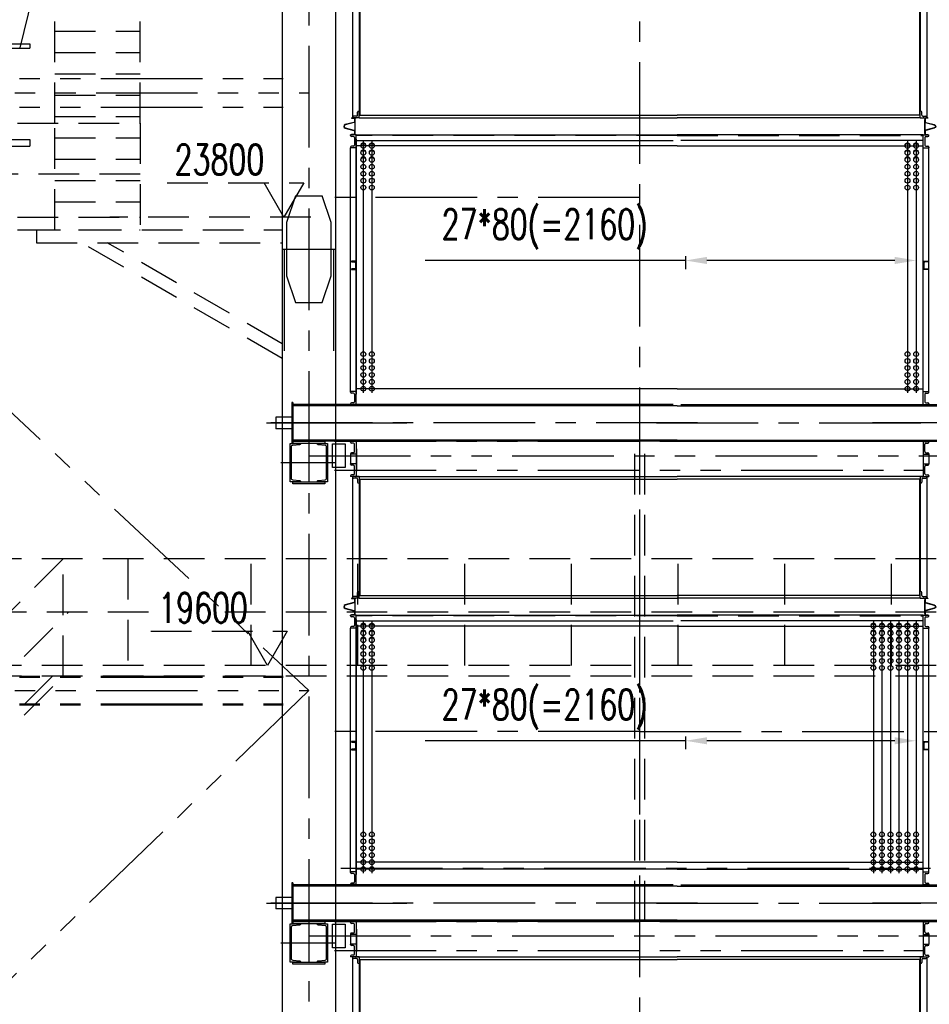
# Model space of a CAD drawing. Header units: millimetres. Extents: x -21 to 67273, y 14 to 95134.
# Tile 19 of 55: x 24244 to 32768, y 53447 to 62672. Entities that reach past the tile are written whole.
import ezdxf
from ezdxf.enums import TextEntityAlignment as Align

# ---------------------------------------------------------------- set-up
doc = ezdxf.new("R2010")
doc.units = ezdxf.units.MM
doc.header["$LTSCALE"] = 30
for name, pattern in [('CENTER', [50.8, 31.75, -6.35, 6.35, -6.35]), ('DASHED', [19.05, 12.7, -6.35]), ('PHANTOM', [63.5, 31.75, -6.35, 6.35, -6.35, 6.35, -6.35])]:
    doc.linetypes.add(name, pattern=pattern)
doc.layers.get('Defpoints').update_dxf_attribs({"color": 5})
for name, color, linetype in [('双点画线', 6, 'PHANTOM'), ('标注', 3, 'Continuous'), ('点画线', 2, 'CENTER'), ('虚线', 1, 'DASHED')]:
    doc.layers.add(name, color=color, linetype=linetype)
doc.styles.get("Standard").update_dxf_attribs({"font": 'romans.shx', "width": 0.7, "bigfont": 'hzdx.shx'})
doc.dimstyles.get("Standard").update_dxf_attribs({"dimscale": 80, "dimtxt": 3.5, "dimasz": 2.5, "dimexe": 1, "dimexo": 0, "dimgap": 1, "dimtad": 1, "dimzin": 12, "dimdsep": 46, "dimtxsty": 'Standard', "dimcen": 0, "dimclrt": 256, "dimazin": 3, "dimtfac": 1, "dimtmove": 0, "dimatfit": 3, "dimfxl": 1, "dimlwd": -1, "dimlwe": -1, "dimarcsym": 0})

# ---------------------------------------------------------------- blocks, each defined once
blk = doc.blocks.new('*D35')
at = {"layer": 'Defpoints'}
for p in [(30483.8, 55955.4), (30483.8, 55916.2), (32643.8, 55955.4)]:
    blk.add_point(p, dxfattribs=at)
at = {"layer": '标注'}
for p, q in [((30483.8, 55916.2), (28042.4, 55916.2)), ((30483.8, 55955.4), (30483.8, 55836.2)), ((32443.8, 55916.2), (30683.8, 55916.2)), ((32643.8, 55955.4), (32643.8, 55836.2))]:
    blk.add_line(p, q, dxfattribs=at)
for points in [[(30683.8, 55949.5), (30683.8, 55882.9), (30483.8, 55916.2)], [(32443.8, 55949.5), (32443.8, 55882.9), (32643.8, 55916.2)]]:
    blk.add_solid(points, dxfattribs=at)
at = {"layer": '标注', "insert": (29163.1, 56209.5), "char_height": 280, "attachment_point": 5}
blk.add_mtext('27*80(=2160)', dxfattribs=at)
blk = doc.blocks.new('*D38')
at = {"layer": 'Defpoints'}
for p in [(30483.8, 60455.4), (32643.8, 60455.4), (30483.8, 60416.2)]:
    blk.add_point(p, dxfattribs=at)
at = {"layer": '标注'}
for p, q in [((30483.8, 60455.4), (30483.8, 60336.2)), ((32643.8, 60455.4), (32643.8, 60336.2)), ((30483.8, 60416.2), (28042.4, 60416.2)), ((32443.8, 60416.2), (30683.8, 60416.2))]:
    blk.add_line(p, q, dxfattribs=at)
for points in [[(30683.8, 60449.5), (30683.8, 60382.9), (30483.8, 60416.2)], [(32443.8, 60449.5), (32443.8, 60382.9), (32643.8, 60416.2)]]:
    blk.add_solid(points, dxfattribs=at)
at = {"layer": '标注', "insert": (29163.1, 60709.5), "char_height": 280, "attachment_point": 5}
blk.add_mtext('27*80(=2160)', dxfattribs=at)

msp = doc.modelspace()

# ---------------------------------------------------------------- linework, layer by layer
for p, q in [((26703.76, 82862.118), (26703.76, 36882.118)), ((27203.76, 82862.118), (27203.76, 36882.118)), ((24735.76, 64428.118), (24243.76, 62408.118)), ((27362.76, 62887.118), (27362.76, 61757.118)), ((27425.76, 62829.118), (27425.76, 61815.118)), ((27431.76, 62867.118), (27431.76, 61777.118)), ((32675.76, 62867.118), (32675.76, 61777.118)), ((32681.76, 62829.118), (32681.76, 61815.118)), ((32744.76, 62887.118), (32744.76, 61757.118)), ((23648.26, 62445.118), (24338.26, 62445.118)), ((23648.26, 62405.118), (24338.26, 62405.118)), ((24338.26, 62445.118), (24338.26, 62405.118)), ((27420.76, 61815.118), (27425.76, 61815.118)), ((27425.76, 61752.118), (27425.76, 61815.118)), ((32686.76, 61815.118), (32681.76, 61815.118)), ((32681.76, 61752.118), (32681.76, 61815.118)), ((27352.76, 61752.118), (27352.76, 61749.118)), ((27362.76, 61752.118), (27362.76, 61757.118)), ((27425.76, 61752.118), (27362.841, 61752.118)), ((27400.76, 61767.118), (27372.76, 61767.118)), ((27382.76, 61737.118), (27384.76, 61737.118)), ((27382.76, 61718.118), (27382.76, 61626.118)), ((27384.76, 61737.118), (27384.76, 61607.118)), ((27390.76, 61752.118), (27395.76, 61752.118)), ((27410.76, 61777.118), (27410.76, 61805.118)), ((27431.76, 61777.118), (27425.76, 61777.118)), ((27425.76, 61752.118), (30403.76, 61752.118)), ((27431.76, 61777.118), (30403.76, 61777.118)), ((32675.76, 61777.118), (30403.76, 61777.118)), ((32681.76, 61752.118), (30403.76, 61752.118)), ((32675.76, 61777.118), (32681.76, 61777.118)), ((32681.76, 61752.118), (32744.679, 61752.118)), ((32696.76, 61777.118), (32696.76, 61805.118)), ((32706.76, 61767.118), (32734.76, 61767.118)), ((32716.76, 61752.118), (32711.76, 61752.118)), ((32724.76, 61737.118), (32722.76, 61737.118)), ((32722.76, 61737.118), (32722.76, 61607.118)), ((32724.76, 61718.118), (32724.76, 61626.118)), ((32744.76, 61752.118), (32744.76, 61757.118)), ((32754.76, 61752.118), (32754.76, 61749.118)), ((23648.26, 61548.118), (24338.26, 61548.118)), ((24338.26, 61548.118), (24338.26, 61488.118)), ((27342.76, 61587.118), (27342.76, 61592.118)), ((27395.76, 61592.118), (27342.76, 61592.118)), ((27352.76, 61592.118), (27352.76, 61595.118)), ((27370.76, 61577.118), (27352.76, 61577.118)), ((27380.76, 61567.118), (27380.76, 61497.118)), ((27382.76, 61607.118), (27384.76, 61607.118)), ((27395.76, 61592.118), (30403.76, 61592.118)), ((27395.76, 61472.118), (27395.76, 61592.118)), ((27395.76, 61552.118), (27398.76, 61552.118)), ((27398.76, 59163.118), (27398.76, 61552.118)), ((27398.76, 61539.118), (30368.76, 61539.118)), ((32711.76, 61592.118), (30403.76, 61592.118)), ((32708.76, 61539.118), (30438.76, 61539.118)), ((32708.76, 59163.118), (32708.76, 61552.118)), ((32711.76, 61552.118), (32708.76, 61552.118)), ((32711.76, 61472.118), (32711.76, 61592.118)), ((32711.76, 61592.118), (32764.76, 61592.118)), ((32724.76, 61607.118), (32722.76, 61607.118)), ((32726.76, 61567.118), (32726.76, 61497.118)), ((32736.76, 61577.118), (32754.76, 61577.118)), ((32754.76, 61592.118), (32754.76, 61595.118)), ((32764.76, 61587.118), (32764.76, 61592.118)), ((23648.26, 61488.118), (24338.26, 61488.118)), ((27342.76, 61477.118), (27342.76, 61472.118)), ((27342.76, 59186.118), (27342.76, 61472.118)), ((27395.76, 61472.118), (27342.76, 61472.118)), ((27370.76, 61487.118), (27352.76, 61487.118)), ((27395.76, 59163.118), (27395.76, 61472.118)), ((27444.275, 61500.368), (27439.944, 61502.868)), ((27483.246, 61500.368), (27487.576, 61502.868)), ((27524.275, 61500.368), (27519.944, 61502.868)), ((27563.246, 61500.368), (27567.576, 61502.868)), ((32544.275, 61500.368), (32539.944, 61502.868)), ((32583.246, 61500.368), (32587.576, 61502.868)), ((32624.275, 61500.368), (32619.944, 61502.868)), ((32663.246, 61500.368), (32667.576, 61502.868)), ((32711.76, 59163.118), (32711.76, 61472.118)), ((32711.76, 61472.118), (32764.76, 61472.118)), ((32736.76, 61487.118), (32754.76, 61487.118)), ((32764.76, 61477.118), (32764.76, 61472.118)), ((32764.76, 59186.118), (32764.76, 61472.118)), ((27444.275, 61435.368), (27439.944, 61437.868)), ((27444.275, 61370.368), (27439.944, 61372.868)), ((27483.246, 61435.368), (27487.576, 61437.868)), ((27483.246, 61370.368), (27487.576, 61372.868)), ((27524.275, 61435.368), (27519.944, 61437.868)), ((27524.275, 61370.368), (27519.944, 61372.868)), ((27563.246, 61435.368), (27567.576, 61437.868)), ((27563.246, 61370.368), (27567.576, 61372.868)), ((32544.275, 61435.368), (32539.944, 61437.868)), ((32544.275, 61370.368), (32539.944, 61372.868)), ((32583.246, 61435.368), (32587.576, 61437.868)), ((32583.246, 61370.368), (32587.576, 61372.868)), ((32624.275, 61435.368), (32619.944, 61437.868)), ((32624.275, 61370.368), (32619.944, 61372.868)), ((32663.246, 61435.368), (32667.576, 61437.868)), ((32663.246, 61370.368), (32667.576, 61372.868)), ((27342.76, 60405.118), (27342.76, 60410.118)), ((32764.76, 60405.118), (32764.76, 60410.118)), ((27395.76, 59188.118), (27342.76, 59188.118)), ((27342.76, 59183.118), (27342.76, 59188.118)), ((27370.76, 59173.118), (27352.76, 59173.118)), ((27380.76, 59163.118), (27380.76, 59093.118)), ((27395.76, 59068.118), (27395.76, 59188.118)), ((27398.76, 59163.118), (27395.76, 59163.118)), ((32708.76, 59163.118), (32711.76, 59163.118)), ((32711.76, 59068.118), (32711.76, 59188.118)), ((32711.76, 59188.118), (32764.76, 59188.118)), ((32726.76, 59163.118), (32726.76, 59093.118)), ((32736.76, 59173.118), (32754.76, 59173.118)), ((32764.76, 59183.118), (32764.76, 59188.118)), ((30368.76, 59066.118), (26803.76, 59066.118)), ((27342.76, 59073.118), (27342.76, 59068.118)), ((27395.76, 59068.118), (27342.76, 59068.118)), ((27370.76, 59083.118), (27352.76, 59083.118)), ((30438.76, 59066.118), (33303.76, 59066.118)), ((32711.76, 59068.118), (32764.76, 59068.118)), ((32736.76, 59083.118), (32754.76, 59083.118)), ((32764.76, 59073.118), (32764.76, 59068.118)), ((27395.76, 58720.118), (27342.76, 58720.118)), ((27342.76, 58715.118), (27342.76, 58720.118)), ((27370.76, 58705.118), (27352.76, 58705.118)), ((27380.76, 58625.118), (27380.76, 58695.118)), ((27395.76, 58720.118), (27395.76, 58392.118)), ((27395.76, 58720.118), (27395.76, 58600.118)), ((32711.76, 58720.118), (32711.76, 58392.118)), ((32711.76, 58720.118), (32711.76, 58600.118)), ((32711.76, 58720.118), (32764.76, 58720.118)), ((32726.76, 58625.118), (32726.76, 58695.118)), ((32736.76, 58705.118), (32754.76, 58705.118)), ((32764.76, 58715.118), (32764.76, 58720.118)), ((27342.76, 58605.118), (27342.76, 58600.118)), ((27342.76, 58602.118), (27342.76, 58512.118)), ((27395.76, 58600.118), (27342.76, 58600.118)), ((27370.76, 58615.118), (27352.76, 58615.118)), ((27398.76, 58650.118), (27395.76, 58650.118)), ((27398.76, 58650.118), (27398.76, 58442.118)), ((32708.76, 58650.118), (32708.76, 58442.118)), ((32708.76, 58650.118), (32711.76, 58650.118)), ((32711.76, 58600.118), (32764.76, 58600.118)), ((32736.76, 58615.118), (32754.76, 58615.118)), ((32764.76, 58605.118), (32764.76, 58600.118)), ((32764.76, 58602.118), (32764.76, 58512.118)), ((27342.76, 58507.118), (27342.76, 58512.118)), ((27395.76, 58512.118), (27342.76, 58512.118)), ((27370.76, 58497.118), (27352.76, 58497.118)), ((27380.76, 58417.118), (27380.76, 58487.118)), ((27395.76, 58512.118), (27395.76, 58392.118)), ((32711.76, 58512.118), (32711.76, 58392.118)), ((32711.76, 58512.118), (32764.76, 58512.118)), ((32726.76, 58417.118), (32726.76, 58487.118)), ((32736.76, 58497.118), (32754.76, 58497.118)), ((32764.76, 58507.118), (32764.76, 58512.118)), ((27342.76, 58397.118), (27342.76, 58392.118)), ((27370.76, 58407.118), (27352.76, 58407.118)), ((27395.76, 58442.118), (27398.76, 58442.118)), ((32711.76, 58442.118), (32708.76, 58442.118)), ((32736.76, 58407.118), (32754.76, 58407.118)), ((32764.76, 58397.118), (32764.76, 58392.118)), ((27395.76, 58392.118), (27342.76, 58392.118)), ((27362.76, 58392.118), (27362.76, 58387.118)), ((27362.76, 58387.118), (27362.76, 57257.118)), ((27425.76, 58392.118), (27362.841, 58392.118)), ((27400.76, 58377.118), (27372.76, 58377.118)), ((27390.76, 58392.118), (27395.76, 58392.118)), ((27403.76, 58392.118), (30403.76, 58392.118)), ((27410.76, 58367.118), (27410.76, 58339.118)), ((27420.76, 58329.118), (27425.76, 58329.118)), ((27425.76, 58392.118), (30403.76, 58392.118)), ((27425.76, 58392.118), (27425.76, 58329.118)), ((27431.76, 58367.118), (27425.76, 58367.118)), ((27425.76, 58329.118), (27425.76, 57315.118)), ((27431.76, 58367.118), (30403.76, 58367.118)), ((27431.76, 58367.118), (27431.76, 57277.118)), ((32681.76, 58392.118), (30403.76, 58392.118)), ((32703.76, 58392.118), (30403.76, 58392.118)), ((32675.76, 58367.118), (30403.76, 58367.118)), ((32675.76, 58367.118), (32675.76, 57277.118)), ((32675.76, 58367.118), (32681.76, 58367.118)), ((32681.76, 58392.118), (32744.679, 58392.118)), ((32681.76, 58392.118), (32681.76, 58329.118)), ((32681.76, 58329.118), (32681.76, 57315.118)), ((32686.76, 58329.118), (32681.76, 58329.118)), ((32696.76, 58367.118), (32696.76, 58339.118)), ((32706.76, 58377.118), (32734.76, 58377.118)), ((32716.76, 58392.118), (32711.76, 58392.118)), ((32711.76, 58392.118), (32764.76, 58392.118)), ((32744.76, 58392.118), (32744.76, 58387.118)), ((32744.76, 58387.118), (32744.76, 57257.118)), ((27410.76, 57277.118), (27410.76, 57305.118)), ((27420.76, 57315.118), (27425.76, 57315.118)), ((27425.76, 57252.118), (27425.76, 57315.118)), ((32686.76, 57315.118), (32681.76, 57315.118)), ((32681.76, 57252.118), (32681.76, 57315.118)), ((32696.76, 57277.118), (32696.76, 57305.118)), ((27352.76, 57252.118), (27352.76, 57249.118)), ((27362.76, 57252.118), (27362.76, 57257.118)), ((27425.76, 57252.118), (27362.841, 57252.118)), ((27400.76, 57267.118), (27372.76, 57267.118)), ((27382.76, 57237.118), (27384.76, 57237.118)), ((27382.76, 57218.118), (27382.76, 57126.118)), ((27384.76, 57237.118), (27384.76, 57107.118)), ((27390.179, 57252.118), (27395.179, 57252.118)), ((27431.76, 57277.118), (27425.76, 57277.118)), ((27425.76, 57252.118), (30403.76, 57252.118)), ((27431.76, 57277.118), (30403.76, 57277.118)), ((32675.76, 57277.118), (30403.76, 57277.118)), ((32681.76, 57252.118), (30403.76, 57252.118)), ((32675.76, 57277.118), (32681.76, 57277.118)), ((32681.76, 57252.118), (32744.679, 57252.118)), ((32706.76, 57267.118), (32734.76, 57267.118)), ((32717.341, 57252.118), (32712.341, 57252.118)), ((32724.76, 57237.118), (32722.76, 57237.118)), ((32722.76, 57237.118), (32722.76, 57107.118)), ((32724.76, 57218.118), (32724.76, 57126.118)), ((32744.76, 57252.118), (32744.76, 57257.118)), ((32754.76, 57252.118), (32754.76, 57249.118)), ((27382.76, 57107.118), (27384.76, 57107.118)), ((32724.76, 57107.118), (32722.76, 57107.118)), ((27342.76, 57087.118), (27342.76, 57092.118)), ((27395.76, 57092.118), (27342.76, 57092.118)), ((27352.76, 57092.118), (27352.76, 57095.118)), ((27370.76, 57077.118), (27352.76, 57077.118)), ((27380.76, 57067.118), (27380.76, 56997.118)), ((27395.76, 57092.118), (30403.76, 57092.118)), ((27395.76, 56972.118), (27395.76, 57092.118)), ((27395.76, 57052.118), (27398.76, 57052.118)), ((27398.76, 54663.118), (27398.76, 57052.118)), ((27398.76, 57039.118), (30368.76, 57039.118)), ((32711.76, 57092.118), (30403.76, 57092.118)), ((32708.76, 57039.118), (30438.76, 57039.118)), ((32708.76, 54663.118), (32708.76, 57052.118)), ((32711.76, 57052.118), (32708.76, 57052.118)), ((32711.76, 56972.118), (32711.76, 57092.118)), ((32711.76, 57092.118), (32764.76, 57092.118)), ((32726.76, 57067.118), (32726.76, 56997.118)), ((32736.76, 57077.118), (32754.76, 57077.118)), ((32754.76, 57092.118), (32754.76, 57095.118)), ((32764.76, 57087.118), (32764.76, 57092.118)), ((27342.76, 56977.118), (27342.76, 56972.118)), ((27395.76, 56972.118), (27342.76, 56972.118)), ((27342.76, 54686.118), (27342.76, 56972.118)), ((27370.76, 56987.118), (27352.76, 56987.118)), ((27395.76, 54663.118), (27395.76, 56972.118)), ((27444.275, 57000.368), (27439.944, 57002.868)), ((27444.275, 56935.368), (27439.944, 56937.868)), ((27483.246, 57000.368), (27487.576, 57002.868)), ((27483.246, 56935.368), (27487.576, 56937.868)), ((27524.275, 57000.368), (27519.944, 57002.868)), ((27524.275, 56935.368), (27519.944, 56937.868)), ((32263.246, 57000.368), (32267.576, 57002.868)), ((32263.246, 56935.368), (32267.576, 56937.868)), ((32304.275, 57000.368), (32299.944, 57002.868)), ((32304.275, 56935.368), (32299.944, 56937.868)), ((32343.246, 57000.368), (32347.576, 57002.868)), ((32343.246, 56935.368), (32347.576, 56937.868)), ((32384.275, 57000.368), (32379.944, 57002.868)), ((32384.275, 56935.368), (32379.944, 56937.868)), ((32423.116, 57000.368), (32427.447, 57002.868)), ((32423.116, 56935.368), (32427.447, 56937.868)), ((32423.246, 57000.368), (32427.576, 57002.868)), ((32423.246, 56935.368), (32427.576, 56937.868)), ((32464.145, 57000.368), (32459.815, 57002.868)), ((32464.145, 56935.368), (32459.815, 56937.868)), ((32464.275, 57000.368), (32459.944, 57002.868)), ((32464.275, 56935.368), (32459.944, 56937.868)), ((32503.246, 57000.368), (32507.576, 57002.868)), ((32503.246, 56935.368), (32507.576, 56937.868)), ((32544.275, 57000.368), (32539.944, 57002.868)), ((32544.275, 56935.368), (32539.944, 56937.868)), ((32583.246, 57000.368), (32587.576, 57002.868)), ((32583.246, 56935.368), (32587.576, 56937.868)), ((32624.275, 57000.368), (32619.944, 57002.868)), ((32624.275, 56935.368), (32619.944, 56937.868)), ((32663.246, 57000.368), (32667.576, 57002.868)), ((32663.246, 56935.368), (32667.576, 56937.868)), ((32711.76, 56972.118), (32764.76, 56972.118)), ((32711.76, 54663.118), (32711.76, 56972.118)), ((32736.76, 56987.118), (32754.76, 56987.118)), ((32764.76, 56977.118), (32764.76, 56972.118)), ((32764.76, 54686.118), (32764.76, 56972.118)), ((27444.275, 56870.368), (27439.944, 56872.868)), ((27483.246, 56870.368), (27487.576, 56872.868)), ((27524.275, 56870.368), (27519.944, 56872.868)), ((32263.246, 56870.368), (32267.576, 56872.868)), ((32304.275, 56870.368), (32299.944, 56872.868)), ((32343.246, 56870.368), (32347.576, 56872.868)), ((32384.275, 56870.368), (32379.944, 56872.868)), ((32423.116, 56870.368), (32427.447, 56872.868)), ((32423.246, 56870.368), (32427.576, 56872.868)), ((32464.145, 56870.368), (32459.815, 56872.868)), ((32464.275, 56870.368), (32459.944, 56872.868)), ((32503.246, 56870.368), (32507.576, 56872.868)), ((32544.275, 56870.368), (32539.944, 56872.868)), ((32583.246, 56870.368), (32587.576, 56872.868)), ((32624.275, 56870.368), (32619.944, 56872.868)), ((32663.246, 56870.368), (32667.576, 56872.868)), ((27342.76, 55905.118), (27342.76, 55910.118)), ((32764.76, 55905.118), (32764.76, 55910.118)), ((32423.116, 54781.868), (32427.447, 54779.368)), ((32423.116, 54716.868), (32427.447, 54714.368)), ((27395.76, 54688.118), (27342.76, 54688.118)), ((27342.76, 54683.118), (27342.76, 54688.118)), ((27370.76, 54673.118), (27352.76, 54673.118)), ((27380.76, 54663.118), (27380.76, 54593.118)), ((27395.76, 54568.118), (27395.76, 54688.118)), ((27398.76, 54663.118), (27395.76, 54663.118)), ((32708.76, 54663.118), (32711.76, 54663.118)), ((32711.76, 54688.118), (32764.76, 54688.118)), ((32711.76, 54568.118), (32711.76, 54688.118)), ((32726.76, 54663.118), (32726.76, 54593.118)), ((32736.76, 54673.118), (32754.76, 54673.118)), ((32764.76, 54683.118), (32764.76, 54688.118)), ((30368.76, 54566.118), (26803.76, 54566.118)), ((27342.76, 54573.118), (27342.76, 54568.118)), ((27395.76, 54568.118), (27342.76, 54568.118)), ((27370.76, 54583.118), (27352.76, 54583.118)), ((30438.76, 54566.118), (33303.76, 54566.118)), ((32711.76, 54568.118), (32764.76, 54568.118)), ((32736.76, 54583.118), (32754.76, 54583.118)), ((32764.76, 54573.118), (32764.76, 54568.118)), ((27395.76, 54220.118), (27342.76, 54220.118)), ((27342.76, 54215.118), (27342.76, 54220.118)), ((27370.76, 54205.118), (27352.76, 54205.118)), ((27380.76, 54125.118), (27380.76, 54195.118)), ((27395.76, 54220.118), (27395.76, 54100.118)), ((27395.76, 54220.118), (27395.76, 53892.118)), ((32711.76, 54220.118), (32711.76, 54100.118)), ((32711.76, 54220.118), (32764.76, 54220.118)), ((32711.76, 54220.118), (32711.76, 53892.118)), ((32726.76, 54125.118), (32726.76, 54195.118)), ((32736.76, 54205.118), (32754.76, 54205.118)), ((32764.76, 54215.118), (32764.76, 54220.118)), ((27342.76, 54105.118), (27342.76, 54100.118)), ((27342.76, 54102.118), (27342.76, 54012.118)), ((27395.76, 54100.118), (27342.76, 54100.118)), ((27370.76, 54115.118), (27352.76, 54115.118)), ((27398.76, 54150.118), (27395.76, 54150.118)), ((27398.76, 54150.118), (27398.76, 53942.118)), ((32708.76, 54150.118), (32708.76, 53942.118)), ((32708.76, 54150.118), (32711.76, 54150.118)), ((32711.76, 54100.118), (32764.76, 54100.118)), ((32736.76, 54115.118), (32754.76, 54115.118)), ((32764.76, 54105.118), (32764.76, 54100.118)), ((32764.76, 54102.118), (32764.76, 54012.118)), ((27342.76, 54007.118), (27342.76, 54012.118)), ((27395.76, 54012.118), (27342.76, 54012.118)), ((27370.76, 53997.118), (27352.76, 53997.118)), ((27380.76, 53917.118), (27380.76, 53987.118)), ((27395.76, 54012.118), (27395.76, 53892.118)), ((32711.76, 54012.118), (32764.76, 54012.118)), ((32711.76, 54012.118), (32711.76, 53892.118)), ((32726.76, 53917.118), (32726.76, 53987.118)), ((32736.76, 53997.118), (32754.76, 53997.118)), ((32764.76, 54007.118), (32764.76, 54012.118)), ((27342.76, 53897.118), (27342.76, 53892.118)), ((27395.76, 53892.118), (27342.76, 53892.118)), ((27370.76, 53907.118), (27352.76, 53907.118)), ((27362.76, 53892.118), (27362.76, 53887.118)), ((27362.76, 53887.118), (27362.76, 52757.118)), ((27425.76, 53892.118), (27362.841, 53892.118)), ((27400.76, 53877.118), (27372.76, 53877.118)), ((27390.76, 53892.118), (27395.76, 53892.118)), ((27395.76, 53942.118), (27398.76, 53942.118)), ((27403.76, 53892.118), (30403.76, 53892.118)), ((27425.76, 53892.118), (30403.76, 53892.118)), ((27425.76, 53892.118), (27425.76, 53829.118)), ((32681.76, 53892.118), (30403.76, 53892.118)), ((32703.76, 53892.118), (30403.76, 53892.118)), ((32681.76, 53892.118), (32681.76, 53829.118)), ((32681.76, 53892.118), (32744.679, 53892.118)), ((32706.76, 53877.118), (32734.76, 53877.118)), ((32711.76, 53942.118), (32708.76, 53942.118)), ((32716.76, 53892.118), (32711.76, 53892.118)), ((32711.76, 53892.118), (32764.76, 53892.118)), ((32736.76, 53907.118), (32754.76, 53907.118)), ((32744.76, 53892.118), (32744.76, 53887.118)), ((32744.76, 53887.118), (32744.76, 52757.118)), ((32764.76, 53897.118), (32764.76, 53892.118)), ((27410.76, 53867.118), (27410.76, 53839.118)), ((27420.76, 53829.118), (27425.76, 53829.118)), ((27431.76, 53867.118), (27425.76, 53867.118)), ((27425.76, 53829.118), (27425.76, 52815.118)), ((27431.76, 53867.118), (27431.76, 52777.118)), ((27431.76, 53867.118), (30403.76, 53867.118)), ((32675.76, 53867.118), (30403.76, 53867.118)), ((32675.76, 53867.118), (32675.76, 52777.118)), ((32675.76, 53867.118), (32681.76, 53867.118)), ((32681.76, 53829.118), (32681.76, 52815.118)), ((32686.76, 53829.118), (32681.76, 53829.118)), ((32696.76, 53867.118), (32696.76, 53839.118))]:
    msp.add_line(p, q)
at = {"ltscale": 5}
for p, q in [((26803.76, 59084.118), (26793.76, 59084.118)), ((26793.76, 59084.118), (26793.76, 58704.118)), ((26803.76, 59084.118), (26803.76, 58704.118)), ((27222.739, 59066.118), (26803.76, 59066.118)), ((30403.76, 59054.118), (26803.76, 59054.118)), ((30403.76, 59054.118), (33303.76, 59054.118)), ((26793.76, 58948.118), (26643.76, 58948.118)), ((26643.76, 58948.118), (26643.76, 58840.118)), ((26793.76, 58840.118), (26643.76, 58840.118)), ((30403.76, 58734.118), (26803.76, 58734.118)), ((30403.76, 58722.118), (26803.76, 58722.118)), ((30403.76, 58734.118), (33303.76, 58734.118)), ((30403.76, 58722.118), (33303.76, 58722.118)), ((26803.76, 54584.118), (26793.76, 54584.118)), ((26793.76, 54584.118), (26793.76, 54204.118)), ((26803.76, 54584.118), (26803.76, 54204.118)), ((27222.739, 54566.118), (26803.76, 54566.118)), ((30403.76, 54554.118), (26803.76, 54554.118)), ((30403.76, 54554.118), (33303.76, 54554.118)), ((26793.76, 54448.118), (26643.76, 54448.118)), ((26643.76, 54448.118), (26643.76, 54340.118)), ((26793.76, 54340.118), (26643.76, 54340.118)), ((30403.76, 54234.118), (26803.76, 54234.118)), ((30403.76, 54222.118), (26803.76, 54222.118)), ((30403.76, 54234.118), (33303.76, 54234.118)), ((30403.76, 54222.118), (33303.76, 54222.118))]:
    msp.add_line(p, q, dxfattribs=at)
for points in [[(27352.76, 61749.118), (27371.76, 61749.118, -0.41421356), (27379.76, 61741.118), (27379.76, 61718.118, -0.34186672), (27373.764, 61710.373), (27293.252, 61689.544, 0.77421857), (27293.252, 61654.692), (27373.764, 61633.863, -0.34186672), (27379.76, 61626.118), (27379.76, 61603.118, -0.41421356), (27371.76, 61595.118), (27352.76, 61595.118)], [(27352.76, 61752.118), (27371.76, 61752.118, -0.41421356), (27382.76, 61741.118), (27382.76, 61718.118, -0.34186672), (27374.515, 61707.468), (27294.003, 61686.64, 0.77421857), (27294.003, 61657.596), (27374.515, 61636.767, -0.34186672), (27382.76, 61626.118), (27382.76, 61603.118, -0.41421356), (27371.76, 61592.118), (27352.76, 61592.118)], [(32754.76, 61752.118), (32735.76, 61752.118, 0.41421356), (32724.76, 61741.118), (32724.76, 61718.118, 0.34186672), (32733.005, 61707.468), (32813.517, 61686.64, -0.77421857), (32813.517, 61657.596), (32733.005, 61636.767, 0.34186672), (32724.76, 61626.118), (32724.76, 61603.118, 0.41421356), (32735.76, 61592.118), (32754.76, 61592.118)], [(32754.76, 61749.118), (32735.76, 61749.118, 0.41421356), (32727.76, 61741.118), (32727.76, 61718.118, 0.34186672), (32733.756, 61710.373), (32814.268, 61689.544, -0.77421857), (32814.268, 61654.692), (32733.756, 61633.863, 0.34186672), (32727.76, 61626.118), (32727.76, 61603.118, 0.41421356), (32735.76, 61595.118), (32754.76, 61595.118)], [(27352.76, 57249.118), (27371.76, 57249.118, -0.41421356), (27379.76, 57241.118), (27379.76, 57218.118, -0.34186672), (27373.764, 57210.373), (27293.252, 57189.544, 0.77421857), (27293.252, 57154.692), (27373.764, 57133.863, -0.34186672), (27379.76, 57126.118), (27379.76, 57103.118, -0.41421356), (27371.76, 57095.118), (27352.76, 57095.118)], [(27352.76, 57252.118), (27371.76, 57252.118, -0.41421356), (27382.76, 57241.118), (27382.76, 57218.118, -0.34186672), (27374.515, 57207.468), (27294.003, 57186.64, 0.77421857), (27294.003, 57157.596), (27374.515, 57136.767, -0.34186672), (27382.76, 57126.118), (27382.76, 57103.118, -0.41421356), (27371.76, 57092.118), (27352.76, 57092.118)], [(32754.76, 57252.118), (32735.76, 57252.118, 0.41421356), (32724.76, 57241.118), (32724.76, 57218.118, 0.34186672), (32733.005, 57207.468), (32813.517, 57186.64, -0.77421857), (32813.517, 57157.596), (32733.005, 57136.767, 0.34186672), (32724.76, 57126.118), (32724.76, 57103.118, 0.41421356), (32735.76, 57092.118), (32754.76, 57092.118)], [(32754.76, 57249.118), (32735.76, 57249.118, 0.41421356), (32727.76, 57241.118), (32727.76, 57218.118, 0.34186672), (32733.756, 57210.373), (32814.268, 57189.544, -0.77421857), (32814.268, 57154.692), (32733.756, 57133.863, 0.34186672), (32727.76, 57126.118), (32727.76, 57103.118, 0.41421356), (32735.76, 57095.118), (32754.76, 57095.118)]]:
    msp.add_lwpolyline(points, format="xyb")
for points in [[(27356.362, 60403.658), (27383.556, 60400.938, -0.38531359), (27390.76, 60392.978), (27390.76, 60347.258, -0.38531359), (27383.556, 60339.297), (27356.362, 60336.578, 0.38531359), (27352.76, 60332.598), (27352.76, 60330.118), (27395.76, 60330.118), (27395.76, 60410.118), (27352.76, 60410.118), (27352.76, 60407.638, 0.38531359)], [(32751.158, 60403.658), (32723.964, 60400.938, 0.38531359), (32716.76, 60392.978), (32716.76, 60347.258, 0.38531359), (32723.964, 60339.297), (32751.158, 60336.578, -0.38531359), (32754.76, 60332.598), (32754.76, 60330.118), (32711.76, 60330.118), (32711.76, 60410.118), (32754.76, 60410.118), (32754.76, 60407.638, -0.38531359)], [(27356.362, 55903.658), (27383.556, 55900.938, -0.38531359), (27390.76, 55892.978), (27390.76, 55847.258, -0.38531359), (27383.556, 55839.297), (27356.362, 55836.578, 0.38531359), (27352.76, 55832.598), (27352.76, 55830.118), (27395.76, 55830.118), (27395.76, 55910.118), (27352.76, 55910.118), (27352.76, 55907.638, 0.38531359)], [(32751.158, 55903.658), (32723.964, 55900.938, 0.38531359), (32716.76, 55892.978), (32716.76, 55847.258, 0.38531359), (32723.964, 55839.297), (32751.158, 55836.578, -0.38531359), (32754.76, 55832.598), (32754.76, 55830.118), (32711.76, 55830.118), (32711.76, 55910.118), (32754.76, 55910.118), (32754.76, 55907.638, -0.38531359)]]:
    msp.add_lwpolyline(points, format="xyb", close=True)
for centre in [(27463.76, 61489.118), (27463.76, 61424.118), (27543.76, 61489.118), (27543.76, 61424.118), (32563.76, 61489.118), (32563.76, 61424.118), (32643.76, 61489.118), (32643.76, 61424.118), (27463.76, 61359.118), (27543.76, 61359.118), (32563.76, 61359.118), (32643.76, 61359.118), (27463.76, 61294.118), (27543.76, 61294.118), (32563.76, 61294.118), (32643.76, 61294.118), (27463.76, 61229.118), (27463.76, 61164.118), (27543.76, 61229.118), (27543.76, 61164.118), (32563.76, 61229.118), (32563.76, 61164.118), (32643.76, 61229.118), (32643.76, 61164.118), (27463.76, 61099.118), (27543.76, 61099.118), (32563.76, 61099.118), (32643.76, 61099.118), (27463.76, 59539.118), (27543.76, 59539.118), (32563.76, 59539.118), (32643.76, 59539.118), (27463.76, 59474.118), (27463.76, 59409.118), (27543.76, 59474.118), (27543.76, 59409.118), (32563.76, 59474.118), (32563.76, 59409.118), (32643.76, 59474.118), (32643.76, 59409.118), (27463.76, 59344.118), (27543.76, 59344.118), (32563.76, 59344.118), (32643.76, 59344.118), (27463.76, 59279.118), (27463.76, 59214.118), (27543.76, 59279.118), (27543.76, 59214.118), (32563.76, 59279.118), (32563.76, 59214.118), (32643.76, 59279.118), (32643.76, 59214.118), (27463.76, 56989.118), (27543.76, 56989.118), (32243.76, 56989.118), (32323.76, 56989.118), (32403.76, 56989.118), (32483.76, 56989.118), (32563.76, 56989.118), (32643.76, 56989.118), (27463.76, 56924.118), (27543.76, 56924.118), (32243.76, 56924.118), (32323.76, 56924.118), (32403.76, 56924.118), (32483.76, 56924.118), (32563.76, 56924.118), (32643.76, 56924.118), (27463.76, 56859.118), (27543.76, 56859.118), (32243.76, 56859.118), (32323.76, 56859.118), (32403.76, 56859.118), (32483.76, 56859.118), (32563.76, 56859.118), (32643.76, 56859.118), (27463.76, 56794.118), (27463.76, 56729.118), (27543.76, 56794.118), (27543.76, 56729.118), (32243.76, 56794.118), (32243.76, 56729.118), (32323.76, 56794.118), (32323.76, 56729.118), (32403.76, 56794.118), (32403.76, 56729.118), (32483.76, 56794.118), (32483.76, 56729.118), (32563.76, 56794.118), (32563.76, 56729.118), (32643.76, 56794.118), (32643.76, 56729.118), (27463.76, 56664.118), (27543.76, 56664.118), (32243.76, 56664.118), (32323.76, 56664.118), (32403.76, 56664.118), (32483.76, 56664.118), (32563.76, 56664.118), (32643.76, 56664.118), (27463.76, 56599.118), (27543.76, 56599.118), (32243.76, 56599.118), (32323.76, 56599.118), (32403.76, 56599.118), (32483.76, 56599.118), (32563.76, 56599.118), (32643.76, 56599.118), (27463.76, 55039.118), (27463.76, 54974.118), (27543.76, 55039.118), (27543.76, 54974.118), (32243.76, 55039.118), (32243.76, 54974.118), (32323.76, 55039.118), (32323.76, 54974.118), (32403.76, 55039.118), (32403.76, 54974.118), (32483.76, 55039.118), (32483.76, 54974.118), (32563.76, 55039.118), (32563.76, 54974.118), (32643.76, 55039.118), (32643.76, 54974.118), (27463.76, 54909.118), (27543.76, 54909.118), (32243.76, 54909.118), (32323.76, 54909.118), (32403.76, 54909.118), (32483.76, 54909.118), (32563.76, 54909.118), (32643.76, 54909.118), (27463.76, 54844.118), (27463.76, 54779.118), (27543.76, 54844.118), (27543.76, 54779.118), (32243.76, 54844.118), (32243.76, 54779.118), (32323.76, 54844.118), (32323.76, 54779.118), (32403.76, 54844.118), (32403.76, 54779.118), (32483.76, 54844.118), (32483.76, 54779.118), (32563.76, 54844.118), (32563.76, 54779.118), (32643.76, 54844.118), (32643.76, 54779.118), (27463.76, 54714.118), (27543.76, 54714.118), (32243.76, 54714.118), (32323.76, 54714.118), (32403.76, 54714.118), (32483.76, 54714.118), (32563.76, 54714.118), (32643.76, 54714.118)]:
    msp.add_circle(centre, 22.5)
for centre, radius, start, end in [((27420.76, 61805.118), 10, 90, 180), ((32686.76, 61805.118), 10, 0, 90), ((27372.76, 61757.118), 10, 90, 180), ((27400.76, 61777.118), 10, 270, 0), ((32706.76, 61777.118), 10, 180, 270), ((32734.76, 61757.118), 10, 0, 90), ((27352.76, 61587.118), 10, 180, 270), ((27370.76, 61567.118), 10, 0, 90), ((32736.76, 61567.118), 10, 90, 180), ((32754.76, 61587.118), 10, 270, 0), ((27352.76, 61477.118), 10, 90, 180), ((27370.76, 61497.118), 10, 270, 0), ((27463.76, 61489.118), 27.5, 30, 150), ((27463.76, 61424.118), 27.5, 30, 150), ((27543.76, 61489.118), 27.5, 30, 150), ((27543.76, 61424.118), 27.5, 30, 150), ((32563.76, 61489.118), 27.5, 30, 150), ((32563.76, 61424.118), 27.5, 30, 150), ((32643.76, 61489.118), 27.5, 30, 150), ((32643.76, 61424.118), 27.5, 30, 150), ((32736.76, 61497.118), 10, 180, 270), ((32754.76, 61477.118), 10, 0, 90), ((27463.76, 61359.118), 27.5, 30, 150), ((27543.76, 61359.118), 27.5, 30, 150), ((32563.76, 61359.118), 27.5, 30, 150), ((32643.76, 61359.118), 27.5, 30, 150), ((27352.76, 59183.118), 10, 180, 270), ((27370.76, 59163.118), 10, 0, 90), ((32736.76, 59163.118), 10, 90, 180), ((32754.76, 59183.118), 10, 270, 0), ((27352.76, 59073.118), 10, 90, 180), ((27370.76, 59093.118), 10, 270, 0), ((32736.76, 59093.118), 10, 180, 270), ((32754.76, 59073.118), 10, 0, 90), ((27352.76, 58715.118), 10, 180, 270), ((27370.76, 58695.118), 10, 0, 90), ((32736.76, 58695.118), 10, 90, 180), ((32754.76, 58715.118), 10, 270, 0), ((27352.76, 58605.118), 10, 90, 180), ((27370.76, 58625.118), 10, 270, 0), ((32736.76, 58625.118), 10, 180, 270), ((32754.76, 58605.118), 10, 0, 90), ((27352.76, 58507.118), 10, 180, 270), ((27370.76, 58487.118), 10, 0, 90), ((32736.76, 58487.118), 10, 90, 180), ((32754.76, 58507.118), 10, 270, 0), ((27352.76, 58397.118), 10, 90, 180), ((27370.76, 58417.118), 10, 270, 0), ((32736.76, 58417.118), 10, 180, 270), ((32754.76, 58397.118), 10, 0, 90), ((27372.76, 58387.118), 10, 180, 270), ((27400.76, 58367.118), 10, 0, 90), ((27420.76, 58339.118), 10, 180, 270), ((32686.76, 58339.118), 10, 270, 0), ((32706.76, 58367.118), 10, 90, 180), ((32734.76, 58387.118), 10, 270, 0), ((27420.76, 57305.118), 10, 90, 180), ((32686.76, 57305.118), 10, 0, 90), ((27372.76, 57257.118), 10, 90, 180), ((27400.76, 57277.118), 10, 270, 0), ((32706.76, 57277.118), 10, 180, 270), ((32734.76, 57257.118), 10, 0, 90), ((27352.76, 57087.118), 10, 180, 270), ((27370.76, 57067.118), 10, 0, 90), ((27463.76, 56989.118), 27.5, 30, 150), ((27543.76, 56989.118), 27.5, 30, 150), ((32243.76, 56989.118), 27.5, 30, 150), ((32323.76, 56989.118), 27.5, 30, 150), ((32403.76, 56989.118), 27.5, 30, 150), ((32483.76, 56989.118), 27.5, 30, 150), ((32563.76, 56989.118), 27.5, 30, 150), ((32643.76, 56989.118), 27.5, 30, 150), ((32736.76, 57067.118), 10, 90, 180), ((32754.76, 57087.118), 10, 270, 0), ((27352.76, 56977.118), 10, 90, 180), ((27370.76, 56997.118), 10, 270, 0), ((27463.76, 56924.118), 27.5, 30, 150), ((27543.76, 56924.118), 27.5, 30, 150), ((32243.76, 56924.118), 27.5, 30, 150), ((32323.76, 56924.118), 27.5, 30, 150), ((32403.76, 56924.118), 27.5, 30, 150), ((32483.76, 56924.118), 27.5, 30, 150), ((32563.76, 56924.118), 27.5, 30, 150), ((32643.76, 56924.118), 27.5, 30, 150), ((32736.76, 56997.118), 10, 180, 270), ((32754.76, 56977.118), 10, 0, 90), ((27463.76, 56859.118), 27.5, 30, 150), ((27543.76, 56859.118), 27.5, 30, 150), ((32243.76, 56859.118), 27.5, 30, 150), ((32323.76, 56859.118), 27.5, 30, 150), ((32403.76, 56859.118), 27.5, 30, 150), ((32483.76, 56859.118), 27.5, 30, 150), ((32563.76, 56859.118), 27.5, 30, 150), ((32643.76, 56859.118), 27.5, 30, 150), ((27352.76, 54683.118), 10, 180, 270), ((27370.76, 54663.118), 10, 0, 90), ((32736.76, 54663.118), 10, 90, 180), ((32754.76, 54683.118), 10, 270, 0), ((27352.76, 54573.118), 10, 90, 180), ((27370.76, 54593.118), 10, 270, 0), ((32736.76, 54593.118), 10, 180, 270), ((32754.76, 54573.118), 10, 0, 90), ((27352.76, 54215.118), 10, 180, 270), ((27370.76, 54195.118), 10, 0, 90), ((32736.76, 54195.118), 10, 90, 180), ((32754.76, 54215.118), 10, 270, 0), ((27352.76, 54105.118), 10, 90, 180), ((27370.76, 54125.118), 10, 270, 0), ((32736.76, 54125.118), 10, 180, 270), ((32754.76, 54105.118), 10, 0, 90), ((27352.76, 54007.118), 10, 180, 270), ((27370.76, 53987.118), 10, 0, 90), ((32736.76, 53987.118), 10, 90, 180), ((32754.76, 54007.118), 10, 270, 0), ((27352.76, 53897.118), 10, 90, 180), ((27372.76, 53887.118), 10, 180, 270), ((27370.76, 53917.118), 10, 270, 0), ((27400.76, 53867.118), 10, 0, 90), ((32706.76, 53867.118), 10, 90, 180), ((32736.76, 53917.118), 10, 180, 270), ((32734.76, 53887.118), 10, 270, 0), ((32754.76, 53897.118), 10, 0, 90), ((27420.76, 53839.118), 10, 180, 270), ((32686.76, 53839.118), 10, 270, 0)]:
    msp.add_arc(centre, radius, start, end)
at = {"layer": '双点画线'}
for p, q in [((21193.76, 62122.118), (26713.76, 62122.118)), ((7813.76, 61987.118), (26953.76, 61987.118)), ((20953.76, 61987.118), (26953.76, 56387.118)), ((21193.76, 61852.118), (26713.76, 61852.118)), ((26828.76, 61022.118), (26743.76, 60772.118)), ((26828.76, 61022.118), (27078.76, 61022.118)), ((27163.76, 60772.118), (27078.76, 61022.118)), ((26743.76, 60772.118), (26743.76, 60272.118)), ((27163.76, 60272.118), (27163.76, 60772.118)), ((26703.76, 60522.118), (27203.76, 60522.118)), ((26721.76, 60522.118), (26721.76, 59522.118)), ((27185.76, 60522.118), (27185.76, 59522.118)), ((26743.76, 60272.118), (26828.76, 60022.118)), ((27078.76, 60022.118), (27163.76, 60272.118)), ((26828.76, 60022.118), (27078.76, 60022.118)), ((27193.76, 58722.118), (32913.76, 58722.118)), ((26953.76, 58587.118), (33153.76, 58587.118)), ((27193.76, 58452.118), (32913.76, 58452.118)), ((21193.76, 56522.118), (26713.76, 56522.118)), ((21193.76, 56512.118), (26713.76, 56512.118)), ((7813.76, 56387.118), (26953.76, 56387.118)), ((26953.76, 56387.118), (20953.76, 50587.118)), ((21193.76, 56262.118), (26713.76, 56262.118)), ((21193.76, 56252.118), (26713.76, 56252.118)), ((27253.76, 54722.118), (32833.76, 54722.118)), ((27193.76, 54222.118), (32913.76, 54222.118)), ((26953.76, 54087.118), (33153.76, 54087.118)), ((27193.76, 53952.118), (32913.76, 53952.118))]:
    msp.add_line(p, q, dxfattribs=at)
for points in [[(26778.76, 58702.118), (26874.76, 58702.118), (26874.76, 58697.708), (26874.227, 58694.837), (26872.695, 58692.343), (26870.367, 58690.567), (26867.557, 58689.748), (26802.175, 58683.21), (26796.554, 58681.574), (26791.897, 58678.025), (26788.829, 58673.038), (26787.76, 58667.282), (26787.76, 58376.941), (26788.834, 58371.186), (26791.906, 58366.202), (26796.565, 58362.657), (26802.172, 58361.027), (26867.557, 58354.488), (26870.36, 58353.672), (26872.689, 58351.899), (26874.224, 58349.406), (26874.76, 58346.528), (26874.76, 58342.118), (26778.76, 58342.118)], [(26803.76, 58722.118), (27103.76, 58722.118), (27103.76, 58702.118), (26803.76, 58702.118)], [(27128.761, 58342.118), (27032.761, 58342.118), (27032.761, 58346.528), (27033.297, 58349.406), (27034.832, 58351.899), (27037.161, 58353.672), (27039.964, 58354.488), (27105.349, 58361.027), (27110.956, 58362.657), (27115.615, 58366.202), (27118.687, 58371.186), (27119.761, 58376.941), (27119.761, 58667.282), (27118.692, 58673.038), (27115.624, 58678.025), (27110.967, 58681.574), (27105.346, 58683.21), (27039.964, 58689.748), (27037.154, 58690.567), (27034.826, 58692.343), (27033.294, 58694.837), (27032.761, 58697.708), (27032.761, 58702.118), (27128.761, 58702.118)], [(27173.76, 58697.118), (27293.76, 58697.118), (27293.76, 58477.118), (27173.76, 58477.118)], [(26803.76, 58342.118), (27103.76, 58342.118), (27103.76, 58322.118), (26803.76, 58322.118)], [(26778.76, 54202.118), (26874.76, 54202.118), (26874.76, 54197.708), (26874.227, 54194.837), (26872.695, 54192.343), (26870.367, 54190.567), (26867.557, 54189.748), (26802.175, 54183.21), (26796.554, 54181.574), (26791.897, 54178.025), (26788.829, 54173.038), (26787.76, 54167.282), (26787.76, 53876.941), (26788.834, 53871.186), (26791.906, 53866.202), (26796.565, 53862.657), (26802.172, 53861.027), (26867.557, 53854.488), (26870.36, 53853.672), (26872.689, 53851.899), (26874.224, 53849.406), (26874.76, 53846.528), (26874.76, 53842.118), (26778.76, 53842.118)], [(26803.76, 54222.118), (27103.76, 54222.118), (27103.76, 54202.118), (26803.76, 54202.118)], [(27128.761, 53842.118), (27032.761, 53842.118), (27032.761, 53846.528), (27033.297, 53849.406), (27034.832, 53851.899), (27037.161, 53853.672), (27039.964, 53854.488), (27105.349, 53861.027), (27110.956, 53862.657), (27115.615, 53866.202), (27118.687, 53871.186), (27119.761, 53876.941), (27119.761, 54167.282), (27118.692, 54173.038), (27115.624, 54178.025), (27110.967, 54181.574), (27105.346, 54183.21), (27039.964, 54189.748), (27037.154, 54190.567), (27034.826, 54192.343), (27033.294, 54194.837), (27032.761, 54197.708), (27032.761, 54202.118), (27128.761, 54202.118)], [(27173.76, 54197.118), (27293.76, 54197.118), (27293.76, 53977.118), (27173.76, 53977.118)], [(26803.76, 53842.118), (27103.76, 53842.118), (27103.76, 53822.118), (26803.76, 53822.118)]]:
    msp.add_lwpolyline(points, close=True, dxfattribs=at)
at = {"layer": '点画线'}
for p, q in [((30053.76, 30841.235), (30053.76, 86512.247)), ((26953.76, 83762.118), (26953.76, 36222.118)), ((30053.76, 61007.618), (27043.76, 61007.618)), ((30053.76, 61007.618), (27043.76, 61007.618)), ((30597.022, 58894.118), (26525.232, 58894.118)), ((30210.498, 58894.118), (33582.289, 58894.118)), ((26953.76, 58790.273), (26953.76, 58341.462)), ((26691.225, 58522.205), (27199.942, 58522.205)), ((30053.76, 56002.618), (27043.76, 56002.618)), ((30053.76, 56002.618), (27043.76, 56002.618)), ((30053.76, 56002.618), (33063.76, 56002.618)), ((30597.022, 54394.118), (26525.232, 54394.118)), ((30210.498, 54394.118), (33582.289, 54394.118)), ((26953.76, 54290.273), (26953.76, 53841.462)), ((26691.225, 54022.205), (27199.942, 54022.205))]:
    msp.add_line(p, q, dxfattribs=at)
at = {"layer": '点画线', "ltscale": 5}
for p, q in [((27463.76, 61537.218), (27463.76, 59176.618)), ((27543.76, 61537.218), (27543.76, 59176.618)), ((32563.76, 61537.218), (32563.76, 59176.618)), ((32643.76, 61537.218), (32643.76, 59176.618)), ((30403.76, 61489.118), (27398.76, 61489.118)), ((30403.76, 61489.118), (32708.76, 61489.118)), ((30403.76, 59214.118), (27398.76, 59214.118)), ((30403.76, 59214.118), (32708.76, 59214.118)), ((26557.738, 58894.118), (27872.079, 58894.118)), ((33549.782, 58894.118), (32235.442, 58894.118)), ((27463.76, 57037.218), (27463.76, 54676.618)), ((27543.76, 57037.218), (27543.76, 54676.618)), ((32243.76, 57037.218), (32243.76, 54676.618)), ((32323.76, 57037.218), (32323.76, 54676.618)), ((32403.76, 57037.218), (32403.76, 54676.618)), ((32483.76, 57037.218), (32483.76, 54676.618)), ((32563.76, 57037.218), (32563.76, 54676.618)), ((32643.76, 57037.218), (32643.76, 54676.618)), ((30403.76, 56989.118), (27398.76, 56989.118)), ((30403.76, 56989.118), (32708.76, 56989.118)), ((30403.76, 54779.118), (27398.76, 54779.118)), ((30403.76, 54714.118), (27398.76, 54714.118)), ((30403.76, 54779.118), (32708.76, 54779.118)), ((30403.76, 54714.118), (32708.76, 54714.118)), ((26557.738, 54394.118), (27872.079, 54394.118)), ((33549.782, 54394.118), (32235.442, 54394.118))]:
    msp.add_line(p, q, dxfattribs=at)
at = {"layer": '虚线'}
for p, q in [((24573.76, 61702.118), (24573.76, 62822.118)), ((25373.76, 61702.118), (25373.76, 62822.118)), ((24573.76, 62565.57), (25373.76, 62565.57)), ((24573.76, 62365.57), (25373.76, 62365.57)), ((24573.76, 62165.57), (25373.76, 62165.57)), ((24573.76, 61965.57), (25373.76, 61965.57)), ((24573.76, 61765.57), (25373.76, 61765.57)), ((23081.443, 61702.118), (25373.76, 61702.118)), ((24573.76, 60702.118), (24573.76, 61702.118)), ((25373.76, 61702.118), (25373.76, 60702.118)), ((24573.76, 61565.57), (25373.76, 61565.57)), ((30403.76, 61586.118), (27395.76, 61586.118)), ((30403.76, 61586.118), (32711.76, 61586.118)), ((24573.76, 61365.57), (25373.76, 61365.57)), ((25373.76, 61224.372), (23081.443, 61224.372)), ((24573.76, 61165.57), (25373.76, 61165.57)), ((24573.76, 60965.57), (25373.76, 60965.57)), ((23081.443, 60822.118), (25373.76, 60822.118)), ((23081.443, 60702.118), (25373.76, 60702.118)), ((23081.443, 60702.118), (25373.76, 60702.118)), ((23673.76, 60702.118), (26703.76, 60702.118)), ((24401.094, 60702.118), (24401.094, 60582.118)), ((24401.094, 60582.118), (26703.76, 60582.118)), ((26703.76, 59497.24), (24824.697, 60582.118)), ((26703.76, 59635.804), (25064.697, 60582.118)), ((30006.76, 54222.118), (30006.76, 58722.118)), ((30053.76, 54222.118), (30053.76, 58722.118)), ((30100.76, 54222.118), (30100.76, 58722.118)), ((24651.239, 57622.118), (21051.239, 54022.118)), ((24652.244, 56522.118), (24652.244, 57622.118)), ((25256.43, 57622.118), (25256.43, 56522.118)), ((26413.76, 56622.118), (26413.76, 57622.118)), ((27413.76, 56622.118), (27413.76, 57622.118)), ((28413.76, 56622.118), (28413.76, 57622.118)), ((29413.76, 56622.118), (29413.76, 57622.118)), ((30413.76, 56622.118), (30413.76, 57622.118)), ((31413.76, 56622.118), (31413.76, 57622.118)), ((32413.76, 56622.118), (32413.76, 57622.118)), ((21051.239, 53472.118), (24701.239, 57122.118)), ((30403.76, 57086.118), (27395.76, 57086.118)), ((30403.76, 57086.118), (32711.76, 57086.118)), ((21052.244, 53022.118), (24652.244, 56622.118)), ((21051.239, 52922.118), (24651.239, 56522.118))]:
    msp.add_line(p, q, dxfattribs=at)
for points in [[(25625.084, 61142.118), (26905.084, 61142.118), (26720.332, 60822.118), (26535.579, 61142.118)], [(26971.548, 60822.118), (25089.437, 60822.118)], [(33403.76, 57622.118), (22413.76, 57622.118)], [(25450.664, 57122.118), (22413.76, 57122.118)], [(33403.76, 57122.118), (26166.26, 57122.118)], [(25471.667, 56942.118), (26751.667, 56942.118), (26566.915, 56622.118), (26382.163, 56942.118)], [(33403.76, 56622.118), (22413.76, 56622.118)], [(33403.76, 56522.118), (22413.76, 56522.118)]]:
    msp.add_lwpolyline(points, dxfattribs=at)

# ---------------------------------------------------------------- texts
at = {"layer": '虚线', "width": 0.7}
for s, p in [('23800', (26535.579, 61362.118)), ('19600', (26382.163, 57162.118))]:
    msp.add_text(s, height=280, dxfattribs=at).set_placement(p, align=Align.MIDDLE_RIGHT)

# ---------------------------------------------------------------- dimensions: what is measured, and where the dimension line sits
at = {"layer": '标注'}
for base, p1, p2, picture, middle in [((30483.76, 60416.199), (32643.76, 60455.402), (30483.76, 60455.402), '*D38', (29163.093, 60709.532)), ((30483.76, 55916.199), (32643.76, 55955.402), (30483.76, 55955.402), '*D35', (29163.093, 56209.532))]:
    dim = msp.add_linear_dim(base=base, p1=p1, p2=p2, text='27*80(=2160)', dimstyle='Standard', dxfattribs=at)
    dim.commit()
    dim.dimension.update_dxf_attribs({"geometry": picture, "text_midpoint": middle})

doc.saveas('drawing.dxf')
